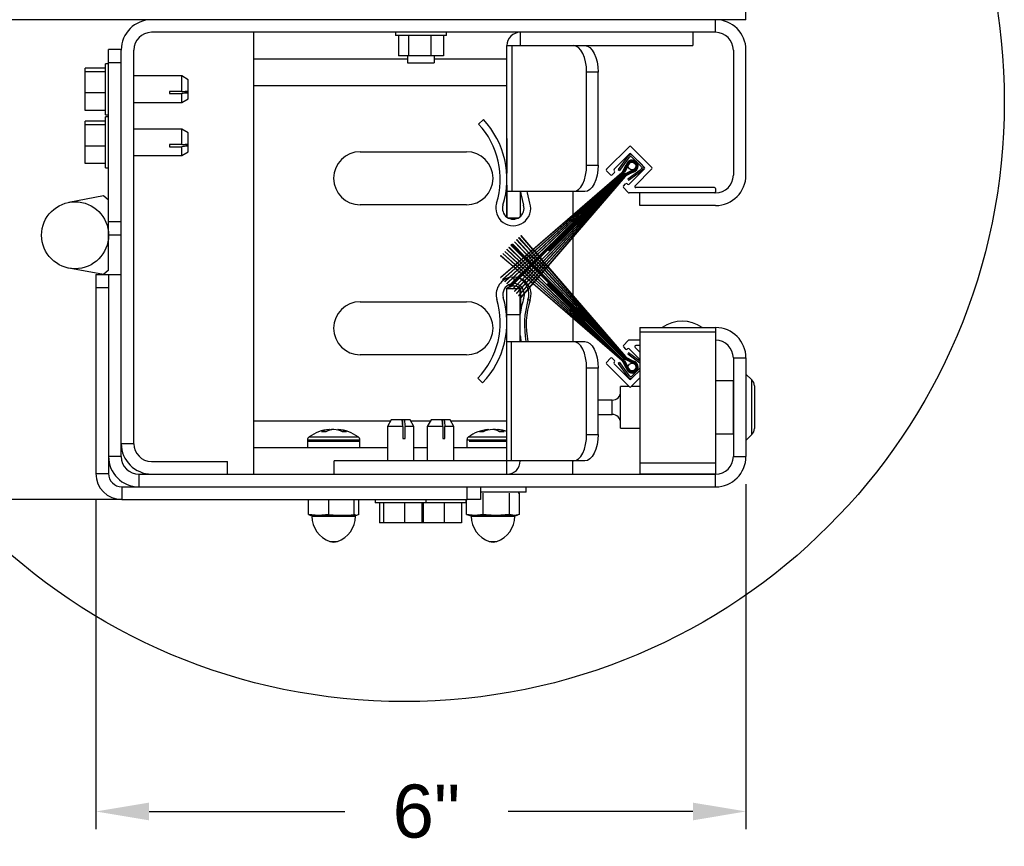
# Model space of a CAD drawing. Header units: inches. Extents: x 170 to 312, y 215 to 248.
# Tile 127 of 256: x 199.53 to 201.27, y 235.76 to 237.22. Entities that reach past the tile are written whole.
import ezdxf

# ---------------------------------------------------------------- set-up
doc = ezdxf.new("R2010")
doc.units = ezdxf.units.IN
doc.header["$LTSCALE"] = 0.25
doc.header["$MEASUREMENT"] = 0
doc.layers.add('ANNOTATIONS', color=1, linetype='Continuous')
doc.layers.add('DETAILS', color=4, linetype='Continuous')
doc.styles.add('ARIAL', font='arial.ttf', dxfattribs={"height": 0.09375})
doc.dimstyles.new('STANDARD$0', dxfattribs={"dimtxt": 0.09375, "dimasz": 0.09375, "dimexe": 0.03125, "dimexo": 0.046875, "dimgap": 0.09, "dimtad": 0, "dimtih": 1, "dimtoh": 1, "dimdec": 4, "dimzin": 0, "dimdsep": 46, "dimtxsty": 'ARIAL', "dimcen": 0.09, "dimadec": 0, "dimazin": 0, "dimtfac": 1, "dimtdec": 4, "dimtofl": 0, "dimtmove": 0, "dimatfit": 1, "dimfxl": 1, "dimtolj": 1, "dimtzin": 0, "dimarcsym": 0})

# ---------------------------------------------------------------- blocks, each defined once
blk = doc.blocks.new('*D233')
at = {"layer": 'ANNOTATIONS', "color": 0, "lineweight": -2, "transparency": 16777216}
for p, q in [((199.7203, 237.2174), (198.7514, 237.2174)), ((198.7826, 237.1237), (198.7826, 236.9894)), ((198.7826, 236.4639), (198.7826, 236.7125)), ((199.7134, 236.3701), (198.7514, 236.3701))]:
    blk.add_line(p, q, dxfattribs=at)
at = {"layer": 'ANNOTATIONS', "color": 0, "transparency": 16777216}
for points in [[(198.767, 237.1237), (198.7982, 237.1237), (198.7826, 237.2174)], [(198.767, 236.4639), (198.7982, 236.4639), (198.7826, 236.3701)]]:
    blk.add_solid(points, dxfattribs=at)
at = {"layer": 'defpoints', "color": 0, "transparency": 16777216}
for p in [(199.7672, 237.2174), (198.7826, 236.3701), (199.7603, 236.3701)]:
    blk.add_point(p, dxfattribs=at)
at = {"layer": 'ANNOTATIONS', "color": 0, "transparency": 16777216, "insert": (198.7826, 236.8509), "char_height": 0.09375, "attachment_point": 5, "style": 'ARIAL'}
blk.add_mtext('\\A1;4 7/16"', dxfattribs=at)
blk = doc.blocks.new('*D240')
at = {"layer": 'ANNOTATIONS', "color": 0, "lineweight": -2, "transparency": 16777216}
for p, q in [((200.8162, 236.3975), (200.8162, 235.788)), ((199.6689, 236.369), (199.6689, 235.788)), ((199.7627, 235.8193), (200.1082, 235.8193)), ((200.7225, 235.8193), (200.3965, 235.8193))]:
    blk.add_line(p, q, dxfattribs=at)
at = {"layer": 'ANNOTATIONS', "color": 0, "transparency": 16777216}
for points in [[(199.7627, 235.8349), (199.7627, 235.8036), (199.6689, 235.8193)], [(200.7225, 235.8349), (200.7225, 235.8036), (200.8162, 235.8193)]]:
    blk.add_solid(points, dxfattribs=at)
at = {"layer": 'defpoints', "color": 0, "transparency": 16777216}
for p in [(200.8162, 236.4444), (199.6689, 236.4159), (200.8162, 235.8193)]:
    blk.add_point(p, dxfattribs=at)
at = {"layer": 'ANNOTATIONS', "color": 0, "transparency": 16777216, "insert": (200.2523, 235.8193), "char_height": 0.09375, "attachment_point": 5, "style": 'ARIAL'}
blk.add_mtext('\\A1;6"', dxfattribs=at)

msp = doc.modelspace()

# ---------------------------------------------------------------- linework, layer by layer
at = {"layer": 'DETAILS'}
for p, q in [((200.81624, 237.21743), (200.81624, 237.70248)), ((200.81624, 237.21743), (199.41995, 237.21743)), ((200.76261, 237.19512), (200.76261, 237.21743)), ((200.76261, 237.19512), (199.76717, 237.19512)), ((199.94792, 236.41474), (199.94792, 237.19512)), ((200.19758, 237.19512), (200.19758, 237.18949)), ((200.28758, 237.18949), (200.28758, 237.19512)), ((200.4178, 237.19512), (200.4178, 237.17168)), ((200.72249, 237.19512), (200.72249, 237.17168)), ((200.28758, 237.18949), (200.19758, 237.18949)), ((200.20294, 237.18949), (200.20294, 237.15387)), ((200.2204, 237.18949), (200.2204, 237.15387)), ((200.26004, 237.18949), (200.26004, 237.15387)), ((200.28222, 237.18949), (200.28222, 237.15387)), ((199.69124, 236.77492), (199.69124, 237.16489)), ((199.71355, 237.16489), (199.69124, 237.16489)), ((199.71355, 236.44605), (199.71355, 237.1638)), ((199.73586, 236.46874), (199.73586, 237.1638)), ((200.20285, 237.1728), (200.20285, 237.15387)), ((200.28231, 237.1728), (200.28231, 237.15387)), ((200.39436, 237.17168), (200.72249, 237.17168)), ((200.39436, 236.86876), (200.39436, 237.17168)), ((200.40378, 236.91387), (200.40378, 237.17168)), ((200.79392, 237.1638), (200.79392, 236.94293)), ((200.81624, 236.94293), (200.81624, 237.1638)), ((199.94792, 237.14824), (200.21914, 237.14824)), ((200.28231, 237.15387), (200.20285, 237.15387)), ((200.21914, 237.15387), (200.21914, 237.14151)), ((200.26602, 237.15387), (200.26602, 237.14151)), ((200.26602, 237.14824), (200.39436, 237.14824)), ((199.64999, 237.05735), (199.64999, 237.1318)), ((199.68561, 237.1318), (199.64999, 237.1318)), ((199.68561, 237.12521), (199.64999, 237.12521)), ((199.69124, 237.13958), (199.68561, 237.13958)), ((199.68561, 237.04958), (199.68561, 237.13958)), ((199.71355, 237.14145), (199.69124, 237.14145)), ((200.21914, 237.14151), (200.26602, 237.14151)), ((200.53499, 236.96074), (200.53499, 237.1248)), ((200.55528, 237.1248), (200.53499, 237.1248)), ((200.55528, 236.96074), (200.55528, 237.1248)), ((199.82033, 237.11801), (199.73586, 237.11801)), ((199.83186, 237.11136), (199.82033, 237.11801)), ((199.82033, 237.09069), (199.82033, 237.11801)), ((199.83186, 237.07779), (199.83186, 237.11136)), ((199.79905, 237.09069), (199.79905, 237.08689)), ((199.82033, 237.09069), (199.79905, 237.09069)), ((199.82033, 237.09069), (199.83186, 237.09179)), ((199.82068, 237.09072), (199.83186, 237.09072)), ((199.94792, 237.10137), (200.39436, 237.10137)), ((199.68561, 237.08799), (199.64999, 237.08799)), ((199.79905, 237.08689), (199.82033, 237.08689)), ((199.82033, 237.07114), (199.82033, 237.08689)), ((199.82033, 237.07114), (199.83186, 237.07779)), ((199.68561, 237.05735), (199.64999, 237.05735)), ((199.73586, 237.07114), (199.82033, 237.07114)), ((199.64999, 236.9636), (199.64999, 237.03805)), ((199.68561, 237.03805), (199.64999, 237.03805)), ((199.68561, 237.04958), (199.69124, 237.04958)), ((199.69124, 237.04583), (199.68561, 237.04583)), ((199.68561, 236.95583), (199.68561, 237.04583)), ((200.35279, 237.04102), (200.34425, 237.033)), ((199.68561, 237.03146), (199.64999, 237.03146)), ((199.82033, 237.02426), (199.73586, 237.02426)), ((199.83186, 237.01761), (199.82033, 237.02426)), ((199.82033, 236.99694), (199.82033, 237.02426)), ((199.83186, 236.98404), (199.83186, 237.01761)), ((200.39436, 237.0078), (200.39399, 237.0078)), ((200.39399, 237.0078), (200.39399, 236.94669)), ((199.68561, 236.99424), (199.64999, 236.99424)), ((199.79905, 236.99694), (199.79905, 236.99314)), ((199.82033, 236.99694), (199.79905, 236.99694)), ((199.79905, 236.99314), (199.82033, 236.99314)), ((199.82033, 236.99694), (199.83186, 236.99804)), ((199.82033, 236.97739), (199.82033, 236.99314)), ((199.82068, 236.99697), (199.83186, 236.99697)), ((200.61048, 236.99374), (200.57004, 236.95331)), ((200.65026, 236.95662), (200.61313, 236.99374)), ((199.73586, 236.97739), (199.82033, 236.97739)), ((199.82033, 236.97739), (199.83186, 236.98404)), ((200.13542, 236.98418), (200.32292, 236.98418)), ((200.61048, 236.98049), (200.5833, 236.95331)), ((200.60788, 236.97613), (200.59059, 236.95264)), ((200.61014, 236.97446), (200.59286, 236.95098)), ((200.637, 236.95662), (200.61313, 236.98049)), ((200.63133, 236.95831), (200.61483, 236.97481)), ((200.63332, 236.9603), (200.61681, 236.9768)), ((199.68561, 236.9636), (199.64999, 236.9636)), ((199.68561, 236.95583), (199.69124, 236.95583)), ((200.53499, 236.96074), (200.55528, 236.96074)), ((200.57734, 236.94336), (200.57004, 236.95065)), ((200.5833, 236.95065), (200.58396, 236.94999)), ((200.59059, 236.95264), (200.59286, 236.95098)), ((200.59911, 236.94967), (200.60486, 236.9609)), ((200.60504, 236.96084), (200.59928, 236.94958)), ((200.59945, 236.9495), (200.60522, 236.96078)), ((200.6054, 236.96072), (200.59961, 236.94941)), ((200.59978, 236.94932), (200.60558, 236.96066)), ((200.60576, 236.9606), (200.59995, 236.94924)), ((200.60011, 236.94915), (200.60594, 236.96054)), ((200.60612, 236.96048), (200.60028, 236.94907)), ((200.60045, 236.94898), (200.6063, 236.96042)), ((200.60648, 236.96036), (200.60061, 236.9489)), ((200.60078, 236.94881), (200.60666, 236.9603)), ((200.60847, 236.95972), (200.60245, 236.94796)), ((200.6044, 236.946), (200.61617, 236.95203)), ((200.60749, 236.93635), (200.63097, 236.95363)), ((200.60915, 236.93408), (200.63264, 236.95136)), ((200.60982, 236.92679), (200.637, 236.95397)), ((200.62048, 236.92419), (200.65026, 236.95397)), ((200.38305, 236.76244), (200.59705, 236.94684)), ((200.59718, 236.9467), (200.38328, 236.76221)), ((200.38678, 236.75871), (200.59732, 236.94657)), ((200.59745, 236.94644), (200.38701, 236.75848)), ((200.39048, 236.75501), (200.59758, 236.94631)), ((200.59771, 236.94617), (200.3907, 236.75479)), ((200.39415, 236.75134), (200.59785, 236.94604)), ((200.59798, 236.94591), (200.39437, 236.75111)), ((200.39781, 236.74768), (200.59811, 236.94578)), ((200.59824, 236.94564), (200.39803, 236.74745)), ((200.39918, 236.74631), (200.59838, 236.94551)), ((200.5997, 236.94419), (200.4005, 236.74499)), ((200.4039, 236.74159), (200.60209, 236.9418)), ((200.60222, 236.94167), (200.40412, 236.74136)), ((200.40756, 236.73793), (200.60235, 236.94153)), ((200.60249, 236.9414), (200.40778, 236.73771)), ((200.41123, 236.73426), (200.60262, 236.94127)), ((200.60275, 236.94114), (200.41146, 236.73403)), ((200.41493, 236.73056), (200.60289, 236.941)), ((200.60302, 236.94087), (200.41516, 236.73033)), ((200.41866, 236.72683), (200.60315, 236.94074)), ((200.60328, 236.94061), (200.41888, 236.7266)), ((200.46772, 236.81035), (200.60063, 236.94326)), ((200.60196, 236.94193), (200.46905, 236.80902)), ((200.58396, 236.94734), (200.57999, 236.94336)), ((200.61674, 236.95021), (200.60526, 236.94433)), ((200.60534, 236.94417), (200.6168, 236.95003)), ((200.61686, 236.94985), (200.60543, 236.944)), ((200.60551, 236.94383), (200.61692, 236.94967)), ((200.61698, 236.94949), (200.6056, 236.94367)), ((200.60569, 236.9435), (200.61704, 236.94931)), ((200.6171, 236.94913), (200.60577, 236.94333)), ((200.60586, 236.94317), (200.61716, 236.94895)), ((200.61723, 236.94877), (200.60594, 236.943)), ((200.60603, 236.94283), (200.61729, 236.9486)), ((200.61735, 236.94842), (200.60611, 236.94267)), ((200.60749, 236.93635), (200.60915, 236.93408)), ((200.39399, 236.92524), (200.39399, 236.86903)), ((200.59987, 236.92347), (200.60385, 236.92745)), ((200.60853, 236.91217), (200.59987, 236.92082)), ((200.6065, 236.92745), (200.60717, 236.92679)), ((200.76074, 236.92099), (200.62181, 236.92099)), ((200.76261, 236.91912), (200.76261, 236.91349)), ((199.68223, 236.9061), (199.62142, 236.89484)), ((199.69124, 236.8986), (199.68223, 236.9061)), ((200.53185, 236.91387), (200.39436, 236.91387)), ((200.4178, 236.91387), (200.4178, 236.86972)), ((200.41817, 236.87005), (200.41817, 236.91387)), ((200.51042, 236.91387), (200.51042, 236.87219)), ((200.76261, 236.91162), (200.60986, 236.91162)), ((200.62874, 236.8893), (200.62874, 236.91162)), ((200.32292, 236.89043), (200.13542, 236.89043)), ((200.76261, 236.8893), (200.62874, 236.8893)), ((200.41356, 236.86699), (200.39737, 236.86699)), ((200.51042, 236.87187), (200.51042, 236.86904)), ((200.51042, 236.86871), (200.51042, 236.8658)), ((200.51042, 236.86547), (200.51042, 236.86248)), ((199.71355, 236.8602), (199.69124, 236.8602)), ((200.51042, 236.86214), (200.51042, 236.85905)), ((200.51042, 236.85871), (200.51042, 236.85756)), ((200.51042, 236.85491), (200.51042, 236.85305)), ((200.51042, 236.8504), (200.51042, 236.8492)), ((200.51042, 236.84885), (200.51042, 236.84544)), ((199.71355, 236.83676), (199.69124, 236.83676)), ((200.41152, 236.82902), (200.4113, 236.8288)), ((200.43292, 236.80541), (200.4113, 236.8288)), ((200.41152, 236.82902), (200.43315, 236.80561)), ((200.41522, 236.83272), (200.415, 236.83249)), ((200.43646, 236.80846), (200.415, 236.83249)), ((200.41522, 236.83272), (200.43669, 236.80866)), ((200.41895, 236.83645), (200.41872, 236.83622)), ((200.44002, 236.81153), (200.41872, 236.83622)), ((200.41895, 236.83645), (200.44025, 236.81173)), ((200.51042, 236.84509), (200.51042, 236.84154)), ((200.51042, 236.84118), (200.51042, 236.83748)), ((200.51042, 236.8371), (200.51042, 236.83323)), ((200.51042, 236.83284), (200.51042, 236.73029)), ((200.39444, 236.81194), (200.39422, 236.81171)), ((200.41603, 236.79086), (200.39422, 236.81171)), ((200.39444, 236.81194), (200.41626, 236.79106)), ((200.3981, 236.8156), (200.39788, 236.81537)), ((200.41958, 236.79391), (200.39788, 236.81537)), ((200.3981, 236.8156), (200.41981, 236.79411)), ((200.40282, 236.82032), (200.4015, 236.81899)), ((200.42334, 236.79715), (200.4015, 236.81899)), ((200.40282, 236.82032), (200.42476, 236.79838)), ((200.40419, 236.82169), (200.40397, 236.82146)), ((200.42587, 236.79934), (200.40397, 236.82146)), ((200.40419, 236.82169), (200.4261, 236.79953)), ((200.40785, 236.82534), (200.40763, 236.82512)), ((200.42939, 236.80237), (200.40763, 236.82512)), ((200.40785, 236.82534), (200.42962, 236.80257)), ((200.44044, 236.81151), (200.44284, 236.80873)), ((200.38334, 236.80084), (200.38312, 236.80061)), ((200.40523, 236.78155), (200.38312, 236.80061)), ((200.38334, 236.80084), (200.40547, 236.78176)), ((200.38707, 236.80457), (200.38685, 236.80434)), ((200.40887, 236.78469), (200.38685, 236.80434)), ((200.38707, 236.80457), (200.4091, 236.78489)), ((200.39077, 236.80826), (200.39054, 236.80804)), ((200.41247, 236.78779), (200.39054, 236.80804)), ((200.39077, 236.80826), (200.4127, 236.78799)), ((200.42641, 236.79408), (200.42355, 236.79694)), ((200.42497, 236.79817), (200.42782, 236.79533)), ((200.42889, 236.79628), (200.42608, 236.79913)), ((200.42631, 236.79932), (200.42911, 236.79648)), ((200.42802, 236.79512), (200.43084, 236.7923)), ((200.43188, 236.79326), (200.4291, 236.79608)), ((200.42932, 236.79628), (200.4321, 236.79346)), ((200.4323, 236.79933), (200.42959, 236.80216)), ((200.42982, 236.80236), (200.43252, 236.79953)), ((200.43519, 236.79631), (200.4325, 236.79912)), ((200.43273, 236.79932), (200.43541, 236.79651)), ((200.43572, 236.80238), (200.43312, 236.8052)), ((200.43335, 236.8054), (200.43595, 236.80258)), ((200.43806, 236.79331), (200.43539, 236.7961)), ((200.43561, 236.7963), (200.43828, 236.79351)), ((200.4385, 236.79937), (200.43592, 236.80217)), ((200.43614, 236.80237), (200.43872, 236.79957)), ((200.43915, 236.80544), (200.43665, 236.80825)), ((200.43688, 236.80844), (200.43938, 236.80564)), ((200.44127, 236.79638), (200.4387, 236.79916)), ((200.43892, 236.79936), (200.44149, 236.79658)), ((200.44183, 236.80245), (200.43934, 236.80523)), ((200.43957, 236.80543), (200.44205, 236.80265)), ((200.44261, 236.80853), (200.44021, 236.81131)), ((200.44403, 236.79339), (200.44146, 236.79617)), ((200.44168, 236.79637), (200.44424, 236.7936)), ((200.4445, 236.79946), (200.44202, 236.80223)), ((200.44224, 236.80244), (200.44471, 236.79967)), ((200.44518, 236.80554), (200.44279, 236.80831)), ((200.44302, 236.80851), (200.4454, 236.80575)), ((200.44716, 236.79648), (200.44469, 236.79925)), ((200.4449, 236.79946), (200.44737, 236.79669)), ((200.44775, 236.80257), (200.44537, 236.80533)), ((200.44559, 236.80553), (200.44797, 236.80277)), ((200.44819, 236.79532), (200.44735, 236.79627)), ((200.44756, 236.79648), (200.4484, 236.79553)), ((200.45031, 236.7996), (200.44793, 236.80235)), ((200.44815, 236.80256), (200.45052, 236.79981)), ((200.44965, 236.79413), (200.45262, 236.7908)), ((200.45131, 236.79844), (200.45049, 236.79938)), ((200.45071, 236.79959), (200.45152, 236.79865)), ((200.45544, 236.79365), (200.45254, 236.79702)), ((200.45274, 236.79723), (200.45565, 236.79386)), ((200.46905, 236.80902), (200.46772, 236.81035)), ((199.68223, 236.76743), (199.62142, 236.77869)), ((200.40887, 236.77842), (200.40547, 236.78135)), ((200.4057, 236.78155), (200.4091, 236.77862)), ((200.41238, 236.78155), (200.4091, 236.78448)), ((200.41246, 236.77532), (200.4091, 236.77822)), ((200.40933, 236.78468), (200.41261, 236.78176)), ((200.40933, 236.77842), (200.41269, 236.77553)), ((200.41586, 236.77845), (200.41261, 236.78135)), ((200.41586, 236.78466), (200.41269, 236.78758)), ((200.41284, 236.78155), (200.41608, 236.77866)), ((200.41292, 236.78778), (200.41608, 236.78486)), ((200.41921, 236.78156), (200.41608, 236.78445)), ((200.4193, 236.77538), (200.41608, 236.77825)), ((200.41931, 236.78773), (200.41625, 236.79065)), ((200.4163, 236.77846), (200.41952, 236.77558)), ((200.41631, 236.78465), (200.41943, 236.78176)), ((200.41648, 236.79085), (200.41953, 236.78793)), ((200.42255, 236.77848), (200.41943, 236.78135)), ((200.42255, 236.78464), (200.41952, 236.78753)), ((200.41965, 236.78156), (200.42276, 236.77868)), ((200.41975, 236.78773), (200.42277, 236.78484)), ((200.42273, 236.79079), (200.41979, 236.7937)), ((200.42002, 236.7939), (200.42296, 236.79099)), ((200.42577, 236.78156), (200.42276, 236.78443)), ((200.42586, 236.77542), (200.42276, 236.77828)), ((200.42586, 236.7877), (200.42294, 236.79058)), ((200.42298, 236.78463), (200.42598, 236.78176)), ((200.42298, 236.77848), (200.42607, 236.77563)), ((200.42317, 236.79078), (200.42608, 236.7879)), ((200.42897, 236.7785), (200.42598, 236.78135)), ((200.42897, 236.78462), (200.42607, 236.78749)), ((200.42619, 236.78156), (200.42918, 236.7787)), ((200.42629, 236.78769), (200.42919, 236.78482)), ((200.42947, 236.79103), (200.42662, 236.79387)), ((200.43207, 236.78156), (200.42918, 236.78441)), ((200.43019, 236.77733), (200.42919, 236.77829)), ((200.42939, 236.78462), (200.43228, 236.78177)), ((200.42939, 236.7785), (200.4304, 236.77753)), ((200.4325, 236.78799), (200.42967, 236.79082)), ((200.43105, 236.79209), (200.43386, 236.78929)), ((200.43486, 236.79025), (200.43209, 236.79305)), ((200.43325, 236.78039), (200.43228, 236.78135)), ((200.43231, 236.79325), (200.43508, 236.79046)), ((200.43249, 236.78156), (200.43346, 236.78059)), ((200.43552, 236.78497), (200.4327, 236.78779)), ((200.43406, 236.78908), (200.43685, 236.78629)), ((200.43783, 236.77586), (200.43459, 236.77907)), ((200.43479, 236.77927), (200.43803, 236.77607)), ((200.43783, 236.78726), (200.43507, 236.79005)), ((200.43528, 236.79025), (200.43804, 236.78746)), ((200.43668, 236.78381), (200.43573, 236.78477)), ((200.43706, 236.78608), (200.438, 236.78514)), ((200.44121, 236.77928), (200.438, 236.78249)), ((200.43897, 236.7861), (200.43803, 236.78705)), ((200.43824, 236.78726), (200.43918, 236.78631)), ((200.44092, 236.79032), (200.43826, 236.7931)), ((200.43847, 236.79331), (200.44113, 236.79052)), ((200.43933, 236.78381), (200.44253, 236.78061)), ((200.44347, 236.78156), (200.44029, 236.78477)), ((200.4405, 236.78498), (200.44367, 236.78177)), ((200.44203, 236.78916), (200.44112, 236.79011)), ((200.44133, 236.79031), (200.44224, 236.78937)), ((200.44423, 236.77626), (200.44142, 236.77907)), ((200.44274, 236.78041), (200.44553, 236.77761)), ((200.44644, 236.78456), (200.44333, 236.78781)), ((200.44353, 236.78801), (200.44664, 236.78476)), ((200.44643, 236.77856), (200.44367, 236.78135)), ((200.44388, 236.78156), (200.44663, 236.77877)), ((200.4451, 236.79223), (200.44423, 236.79318)), ((200.44444, 236.79339), (200.44531, 236.79244)), ((200.44573, 236.77741), (200.44854, 236.7746)), ((200.44942, 236.78757), (200.44637, 236.79086)), ((200.44658, 236.79106), (200.44962, 236.78778)), ((200.4493, 236.78156), (200.44664, 236.78435)), ((200.44941, 236.77555), (200.44664, 236.77836)), ((200.44684, 236.78455), (200.4495, 236.78177)), ((200.44684, 236.77857), (200.44961, 236.77576)), ((200.45241, 236.7906), (200.44944, 236.79392)), ((200.45218, 236.77855), (200.4495, 236.78135)), ((200.45219, 236.78457), (200.44961, 236.78736)), ((200.4497, 236.78156), (200.45238, 236.77876)), ((200.44982, 236.78756), (200.45239, 236.78478)), ((200.45497, 236.78156), (200.45238, 236.78436)), ((200.45508, 236.77552), (200.45238, 236.77834)), ((200.45258, 236.78457), (200.45516, 236.78177)), ((200.45258, 236.77855), (200.45527, 236.77573)), ((200.45509, 236.7876), (200.4526, 236.79038)), ((200.45281, 236.79059), (200.45529, 236.78781)), ((200.45777, 236.77853), (200.45516, 236.78135)), ((200.45777, 236.7846), (200.45528, 236.78739)), ((200.45536, 236.78156), (200.45796, 236.77874)), ((200.45548, 236.7876), (200.45797, 236.78481)), ((200.45801, 236.79066), (200.45562, 236.79344)), ((200.45583, 236.79365), (200.45822, 236.79088)), ((200.46048, 236.78156), (200.45796, 236.78438)), ((200.4606, 236.77547), (200.45797, 236.77832)), ((200.45816, 236.78459), (200.46067, 236.78178)), ((200.45816, 236.77853), (200.46079, 236.77568)), ((200.46061, 236.78766), (200.4582, 236.79045)), ((200.4584, 236.79066), (200.4608, 236.78787)), ((200.46322, 236.7785), (200.46067, 236.78135)), ((200.46322, 236.78463), (200.46079, 236.78744)), ((200.46087, 236.78156), (200.46341, 236.77872)), ((200.46099, 236.78766), (200.46341, 236.78485)), ((200.46586, 236.78156), (200.46341, 236.78441)), ((200.60295, 236.62205), (200.46341, 236.77828)), ((200.4636, 236.78463), (200.46605, 236.78178)), ((200.4636, 236.7785), (200.60308, 236.62218)), ((200.60322, 236.62231), (200.46605, 236.78134)), ((200.46624, 236.78156), (200.60335, 236.62244)), ((199.66892, 236.76743), (199.71355, 236.76743)), ((199.66892, 236.76743), (199.66892, 236.41587)), ((199.69124, 236.77492), (199.68223, 236.76743)), ((199.69124, 236.76743), (199.69124, 236.41587)), ((200.38305, 236.76244), (200.38328, 236.76221)), ((200.40656, 236.76277), (200.40647, 236.75625)), ((200.41603, 236.77225), (200.4127, 236.77512)), ((200.41292, 236.77533), (200.41625, 236.77246)), ((200.41957, 236.7692), (200.41626, 236.77205)), ((200.41648, 236.77226), (200.41978, 236.76941)), ((200.42273, 236.77232), (200.41953, 236.77518)), ((200.41974, 236.77539), (200.42294, 236.77253)), ((200.42091, 236.76804), (200.4198, 236.769)), ((200.42001, 236.76921), (200.42112, 236.76826)), ((200.42586, 236.76378), (200.42234, 236.76682)), ((200.42254, 236.76703), (200.42607, 236.76399)), ((200.42403, 236.77116), (200.42295, 236.77212)), ((200.42316, 236.77233), (200.42424, 236.77137)), ((200.42889, 236.76683), (200.42543, 236.76991)), ((200.42564, 236.77012), (200.42909, 236.76704)), ((200.42712, 236.77425), (200.42608, 236.77522)), ((200.42939, 236.76074), (200.42609, 236.76358)), ((200.42629, 236.77542), (200.42733, 236.77446)), ((200.4263, 236.76379), (200.42959, 236.76095)), ((200.43188, 236.76985), (200.4285, 236.77298)), ((200.42871, 236.77319), (200.43209, 236.77006)), ((200.4323, 236.76378), (200.42911, 236.76663)), ((200.42932, 236.76684), (200.4325, 236.76399)), ((200.43291, 236.7577), (200.42961, 236.76055)), ((200.42981, 236.76076), (200.43311, 236.75792)), ((200.43486, 236.77287), (200.43155, 236.77603)), ((200.43175, 236.77624), (200.43506, 236.77307)), ((200.43519, 236.7668), (200.4321, 236.76965)), ((200.43231, 236.76986), (200.43539, 236.76701)), ((200.43571, 236.76074), (200.43252, 236.76359)), ((200.43272, 236.7638), (200.43591, 236.76095)), ((200.43806, 236.76981), (200.43508, 236.77266)), ((200.43528, 236.77287), (200.43826, 236.77001)), ((200.4385, 236.76374), (200.4354, 236.7666)), ((200.4356, 236.76681), (200.43869, 236.76396)), ((200.43915, 236.75767), (200.43594, 236.76053)), ((200.43613, 236.76075), (200.43934, 236.75789)), ((200.44092, 236.7728), (200.43804, 236.77565)), ((200.43824, 236.77586), (200.44112, 236.77301)), ((200.44127, 236.76674), (200.43827, 236.7696)), ((200.43847, 236.76981), (200.44146, 236.76695)), ((200.44182, 236.76067), (200.43872, 236.76354)), ((200.43891, 236.76375), (200.44201, 236.76088)), ((200.44403, 236.76973), (200.44113, 236.77259)), ((200.44133, 236.7728), (200.44422, 236.76994)), ((200.44449, 236.76366), (200.44148, 236.76654)), ((200.44168, 236.76674), (200.44468, 236.76387)), ((200.44518, 236.75758), (200.44204, 236.76047)), ((200.44223, 236.76068), (200.44536, 236.75779)), ((200.44715, 236.76664), (200.44424, 236.76952)), ((200.44443, 236.76973), (200.44734, 236.76685)), ((200.44726, 236.77323), (200.44444, 236.77605)), ((200.44774, 236.76055), (200.44471, 236.76345)), ((200.4449, 236.76366), (200.44793, 236.76077)), ((200.4503, 236.76352), (200.44736, 236.76643)), ((200.45031, 236.77018), (200.44747, 236.77302)), ((200.44755, 236.76664), (200.45049, 236.76374)), ((200.59791, 236.61701), (200.44796, 236.76035)), ((200.44814, 236.76056), (200.59805, 236.61714)), ((200.44874, 236.7744), (200.45156, 236.77158)), ((200.45241, 236.77252), (200.44962, 236.77534)), ((200.44981, 236.77556), (200.4526, 236.77274)), ((200.45339, 236.7671), (200.45052, 236.76997)), ((200.59818, 236.61727), (200.45052, 236.76331)), ((200.4507, 236.76353), (200.59831, 236.61741)), ((200.45177, 236.77137), (200.45462, 236.76852)), ((200.45543, 236.76947), (200.45262, 236.77232)), ((200.45281, 236.77253), (200.45562, 236.76969)), ((200.6007, 236.61979), (200.4536, 236.76689)), ((200.45483, 236.76832), (200.60202, 236.62112)), ((200.45801, 236.77246), (200.45529, 236.77531)), ((200.45547, 236.77552), (200.4582, 236.77267)), ((200.60216, 236.62125), (200.45564, 236.76926)), ((200.45583, 236.76948), (200.60229, 236.62138)), ((200.60242, 236.62152), (200.45821, 236.77225)), ((200.4584, 236.77246), (200.60255, 236.62165)), ((200.60269, 236.62178), (200.4608, 236.77525)), ((200.46099, 236.77547), (200.60282, 236.62191)), ((199.69124, 236.74399), (199.66892, 236.74399)), ((200.38678, 236.75871), (200.38701, 236.75848)), ((200.39048, 236.75501), (200.3907, 236.75479)), ((200.39399, 236.69354), (200.39399, 236.74305)), ((200.39415, 236.75134), (200.39437, 236.75111)), ((200.39436, 236.41474), (200.39436, 236.74287)), ((200.39436, 236.74287), (200.40517, 236.74287)), ((200.39781, 236.74768), (200.39803, 236.74745)), ((200.39918, 236.74631), (200.4005, 236.74499)), ((200.40561, 236.74287), (200.41229, 236.74287)), ((200.40647, 236.7558), (200.40644, 236.75357)), ((200.41271, 236.74287), (200.4178, 236.74287)), ((200.4178, 236.74287), (200.4178, 236.74136)), ((200.41817, 236.74305), (200.41817, 236.74176)), ((200.43645, 236.75466), (200.43314, 236.75751)), ((200.43334, 236.75772), (200.43664, 236.75487)), ((200.44001, 236.75159), (200.43668, 236.75446)), ((200.43687, 236.75467), (200.4402, 236.7518)), ((200.4426, 236.75459), (200.43937, 236.75747)), ((200.43956, 236.75769), (200.44279, 236.75481)), ((200.59712, 236.61621), (200.44024, 236.75139)), ((200.44043, 236.7516), (200.59725, 236.61635)), ((200.59738, 236.61648), (200.44283, 236.75439)), ((200.44301, 236.7546), (200.59752, 236.61661)), ((200.59765, 236.61674), (200.4454, 236.75737)), ((200.44558, 236.75759), (200.59778, 236.61688)), ((200.46553, 236.75045), (200.46686, 236.75177)), ((200.59844, 236.61754), (200.46553, 236.75045)), ((200.46686, 236.75177), (200.59977, 236.61886)), ((200.4039, 236.74159), (200.40412, 236.74136)), ((200.40756, 236.73793), (200.40778, 236.73771)), ((200.41123, 236.73426), (200.41146, 236.73403)), ((200.41493, 236.73056), (200.41516, 236.73033)), ((200.4178, 236.64912), (200.4178, 236.74089)), ((200.41817, 236.7413), (200.41817, 236.73419)), ((200.41817, 236.73372), (200.41817, 236.70019)), ((200.41866, 236.72683), (200.41888, 236.7266)), ((200.51042, 236.7299), (200.51042, 236.72602)), ((200.51042, 236.72565), (200.51042, 236.72195)), ((200.13542, 236.71943), (200.32292, 236.71943)), ((200.51042, 236.72158), (200.51042, 236.71803)), ((200.51042, 236.71768), (200.51042, 236.71427)), ((200.51042, 236.71392), (200.51042, 236.71272)), ((200.51042, 236.71007), (200.51042, 236.70821)), ((200.4178, 236.69599), (200.39436, 236.69599)), ((200.51042, 236.70556), (200.51042, 236.70441)), ((200.51042, 236.70406), (200.51042, 236.70097)), ((200.51042, 236.70064), (200.51042, 236.69764)), ((200.51042, 236.69731), (200.51042, 236.6944)), ((200.51042, 236.69407), (200.51042, 236.69123)), ((200.51042, 236.69091), (200.51042, 236.64912)), ((200.62874, 236.67368), (200.62874, 236.41529)), ((200.62874, 236.67368), (200.76261, 236.67368)), ((200.76261, 236.67368), (200.76261, 236.41529)), ((200.39399, 236.60224), (200.39399, 236.6721)), ((200.41817, 236.65698), (200.41817, 236.64912)), ((200.62874, 236.6665), (200.76261, 236.6665)), ((200.39436, 236.64912), (200.53185, 236.64912)), ((200.40221, 236.43818), (200.40221, 236.64912)), ((200.60853, 236.65082), (200.59987, 236.64216)), ((200.59987, 236.63951), (200.60385, 236.63553)), ((200.62874, 236.65137), (200.60986, 236.65137)), ((200.62048, 236.63879), (200.62874, 236.63054)), ((200.62874, 236.64199), (200.62181, 236.64199)), ((200.32292, 236.62568), (200.13542, 236.62568)), ((200.60618, 236.62039), (200.61741, 236.61463)), ((200.6065, 236.63553), (200.60717, 236.63619)), ((200.60915, 236.6289), (200.60749, 236.62664)), ((200.62874, 236.611), (200.60749, 236.62664)), ((200.62874, 236.61449), (200.60915, 236.6289)), ((200.60982, 236.63619), (200.62874, 236.61728)), ((200.57734, 236.61962), (200.57004, 236.61233)), ((200.61048, 236.56924), (200.57004, 236.60968)), ((200.58396, 236.61564), (200.57999, 236.61962)), ((200.5833, 236.61233), (200.58396, 236.61299)), ((200.61048, 236.5825), (200.5833, 236.60968)), ((200.59286, 236.61201), (200.59059, 236.61034)), ((200.59059, 236.61034), (200.60788, 236.58686)), ((200.59286, 236.61201), (200.61014, 236.58852)), ((200.60493, 236.60215), (200.59918, 236.61338)), ((200.59934, 236.61347), (200.60511, 236.60221)), ((200.60529, 236.60227), (200.59951, 236.61355)), ((200.59968, 236.61364), (200.60547, 236.60233)), ((200.60565, 236.60239), (200.59985, 236.61373)), ((200.60001, 236.61381), (200.60583, 236.60245)), ((200.606, 236.60251), (200.60018, 236.6139)), ((200.60035, 236.61398), (200.60618, 236.60257)), ((200.60636, 236.60263), (200.60051, 236.61407)), ((200.60068, 236.61415), (200.60654, 236.60269)), ((200.60673, 236.60275), (200.60085, 236.61424)), ((200.60252, 236.61509), (200.60854, 236.60333)), ((200.61623, 236.61103), (200.60447, 236.61705)), ((200.60532, 236.61872), (200.61681, 236.61284)), ((200.61687, 236.61302), (200.60541, 236.61888)), ((200.6055, 236.61905), (200.61693, 236.6132)), ((200.61699, 236.61338), (200.60558, 236.61922)), ((200.60567, 236.61938), (200.61705, 236.61356)), ((200.61711, 236.61374), (200.60575, 236.61955)), ((200.60584, 236.61972), (200.61717, 236.61392)), ((200.61723, 236.6141), (200.60592, 236.61988)), ((200.60601, 236.62005), (200.61729, 236.61428)), ((200.61735, 236.61446), (200.60609, 236.62022)), ((200.79392, 236.62005), (200.81624, 236.62005)), ((200.79392, 236.62005), (200.79392, 236.44605)), ((200.81624, 236.62005), (200.81624, 236.44605)), ((200.39436, 236.60224), (200.39399, 236.60224)), ((200.53499, 236.48505), (200.53499, 236.60224)), ((200.55528, 236.60224), (200.53499, 236.60224)), ((200.55528, 236.48505), (200.55528, 236.60224)), ((200.61681, 236.58618), (200.61313, 236.5825)), ((200.61483, 236.58817), (200.62874, 236.60208)), ((200.61681, 236.58618), (200.62874, 236.5981)), ((200.82668, 236.5813), (200.81624, 236.59174)), ((200.34289, 236.58436), (200.35133, 236.57623)), ((200.60976, 236.56996), (200.59478, 236.56996)), ((200.59478, 236.49615), (200.59478, 236.56996)), ((200.62874, 236.58484), (200.61313, 236.56924)), ((200.62874, 236.56996), (200.61386, 236.56996)), ((200.79392, 236.57993), (200.76261, 236.57993)), ((200.79374, 236.57993), (200.79374, 236.48618)), ((200.82668, 236.48481), (200.82668, 236.5813)), ((200.831, 236.57086), (200.831, 236.49525)), ((200.58002, 236.5456), (200.55528, 236.5456)), ((200.58002, 236.52051), (200.58002, 236.5456)), ((200.55528, 236.52051), (200.58002, 236.52051)), ((200.18878, 236.50849), (199.94792, 236.50849)), ((200.19008, 236.51074), (200.18342, 236.49921)), ((200.18342, 236.49921), (200.18342, 236.43818)), ((200.21075, 236.49921), (200.18342, 236.49921)), ((200.22364, 236.51074), (200.19008, 236.51074)), ((200.21075, 236.49921), (200.20964, 236.51074)), ((200.21071, 236.49956), (200.21071, 236.51074)), ((200.21075, 236.49921), (200.21075, 236.47793)), ((200.2303, 236.49921), (200.21454, 236.49921)), ((200.21454, 236.47793), (200.21454, 236.49921)), ((200.2303, 236.49921), (200.22364, 236.51074)), ((200.25909, 236.50849), (200.22494, 236.50849)), ((200.2303, 236.43818), (200.2303, 236.49921)), ((200.26039, 236.51074), (200.25374, 236.49921)), ((200.25374, 236.49921), (200.25374, 236.43818)), ((200.28106, 236.49921), (200.25374, 236.49921)), ((200.29395, 236.51074), (200.26039, 236.51074)), ((200.28106, 236.49921), (200.27996, 236.51074)), ((200.28103, 236.49956), (200.28103, 236.51074)), ((200.28106, 236.49921), (200.28106, 236.47793)), ((200.30061, 236.49921), (200.28486, 236.49921)), ((200.28486, 236.47793), (200.28486, 236.49921)), ((200.30061, 236.49921), (200.29395, 236.51074)), ((200.39436, 236.50849), (200.29525, 236.50849)), ((200.30061, 236.43818), (200.30061, 236.49921)), ((200.0811, 236.49237), (200.08091, 236.49404)), ((200.08827, 236.49404), (200.08827, 236.49398)), ((200.09604, 236.49269), (200.09619, 236.49404)), ((200.36234, 236.49302), (200.36222, 236.49404)), ((200.37082, 236.49404), (200.3698, 236.4939)), ((200.37082, 236.49404), (200.37082, 236.49372)), ((200.37712, 236.49181), (200.37737, 236.49404)), ((200.53499, 236.48505), (200.55528, 236.48505)), ((200.59478, 236.49615), (200.62874, 236.49615)), ((200.76261, 236.48618), (200.79392, 236.48618)), ((200.81624, 236.47437), (200.82668, 236.48481)), ((199.73586, 236.46874), (199.71355, 236.46874)), ((200.04242, 236.47527), (200.04242, 236.46162)), ((200.04242, 236.47527), (200.13467, 236.47527)), ((200.04289, 236.47324), (200.13406, 236.47324)), ((200.04519, 236.48063), (200.1319, 236.48063)), ((200.13467, 236.46162), (200.13467, 236.47527)), ((200.21075, 236.47793), (200.21454, 236.47793)), ((200.28106, 236.47793), (200.28486, 236.47793)), ((200.32367, 236.47527), (200.32367, 236.46162)), ((200.32367, 236.47527), (200.39436, 236.47527)), ((200.32644, 236.48063), (200.39436, 236.48063)), ((200.32745, 236.47324), (200.39436, 236.47324)), ((200.18342, 236.46162), (199.94792, 236.46162)), ((200.25374, 236.46162), (200.2303, 236.46162)), ((200.39436, 236.46162), (200.30061, 236.46162)), ((199.71355, 236.44605), (199.69124, 236.44605)), ((199.76717, 236.43743), (199.90105, 236.43743)), ((199.90105, 236.41512), (199.90105, 236.43743)), ((200.53185, 236.43818), (200.08967, 236.43818)), ((200.08967, 236.41474), (200.08967, 236.43818)), ((200.51042, 236.41474), (200.51042, 236.43818)), ((200.62874, 236.43462), (200.76261, 236.43462)), ((200.79392, 236.44605), (200.81624, 236.44605)), ((199.66892, 236.41587), (199.69124, 236.41587)), ((199.74486, 236.41474), (199.74486, 236.39243)), ((199.74486, 236.41474), (200.76261, 236.41474)), ((199.76717, 236.41512), (199.90105, 236.41512)), ((199.78386, 236.41512), (199.78386, 236.41474)), ((199.83074, 236.41474), (199.83074, 236.41512)), ((200.62874, 236.41529), (200.76261, 236.41529)), ((200.76261, 236.39243), (200.76261, 236.41474)), ((199.71467, 236.39243), (199.71467, 236.37012)), ((199.71467, 236.39243), (200.76261, 236.39243)), ((200.32405, 236.37012), (200.32405, 236.39243)), ((200.34749, 236.39243), (200.34749, 236.37012)), ((200.42839, 236.38324), (200.34749, 236.38324)), ((200.35225, 236.34369), (200.35225, 236.38154)), ((200.39912, 236.34369), (200.39912, 236.38154)), ((200.41404, 236.38238), (200.41081, 236.38324)), ((200.41396, 236.38207), (200.41667, 236.38154)), ((200.41667, 236.34369), (200.41667, 236.38154)), ((200.42839, 236.38324), (200.42839, 236.39243)), ((199.71467, 236.37012), (200.32405, 236.37012)), ((200.04389, 236.34369), (200.04389, 236.37012)), ((200.07987, 236.34369), (200.07987, 236.37012)), ((200.12453, 236.34369), (200.12453, 236.37012)), ((200.13321, 236.34369), (200.13321, 236.37012)), ((200.16186, 236.37012), (200.16186, 236.36449)), ((200.32217, 236.36449), (200.16186, 236.36449)), ((200.16964, 236.36449), (200.16964, 236.32887)), ((200.17622, 236.36449), (200.17622, 236.32887)), ((200.21345, 236.36449), (200.21345, 236.32887)), ((200.24408, 236.36449), (200.24408, 236.32887)), ((200.24654, 236.36449), (200.24654, 236.32887)), ((200.25186, 236.36449), (200.25186, 236.37012)), ((200.28376, 236.36449), (200.28376, 236.32887)), ((200.3144, 236.36449), (200.3144, 236.32887)), ((200.32217, 236.36449), (200.32217, 236.37012)), ((200.32293, 236.34369), (200.32293, 236.37012)), ((200.34749, 236.37012), (200.32405, 236.37012)), ((200.06188, 236.34199), (200.04389, 236.34369)), ((200.04389, 236.34369), (200.04823, 236.34199)), ((200.07987, 236.34369), (200.06188, 236.34199)), ((200.07987, 236.34369), (200.1022, 236.34199)), ((200.12887, 236.34199), (200.12453, 236.34369)), ((200.13321, 236.34369), (200.12887, 236.34199)), ((200.33759, 236.34199), (200.32293, 236.34369)), ((200.32293, 236.34369), (200.32564, 236.34317)), ((200.32555, 236.34286), (200.32878, 236.34199)), ((200.35225, 236.34369), (200.33759, 236.34199)), ((200.39912, 236.34369), (200.37568, 236.34199)), ((200.40789, 236.34199), (200.39912, 236.34369)), ((200.41667, 236.34369), (200.40789, 236.34199)), ((200.41081, 236.34199), (200.41404, 236.34286)), ((200.12887, 236.34199), (200.04759, 236.34199)), ((200.05011, 236.34199), (200.05011, 236.3406)), ((200.05011, 236.3406), (200.12699, 236.3406)), ((200.12699, 236.3406), (200.12699, 236.34199)), ((200.3144, 236.32887), (200.16964, 236.32887)), ((200.32878, 236.34199), (200.41081, 236.34199)), ((200.33136, 236.34199), (200.33136, 236.3406)), ((200.33136, 236.3406), (200.40824, 236.3406)), ((200.40824, 236.3406), (200.40824, 236.34199)), ((200.08192, 236.29621), (200.09518, 236.29621)), ((200.36317, 236.29621), (200.37643, 236.29621))]:
    msp.add_line(p, q, dxfattribs=at)
at = {"layer": 'DETAILS', "flags": 128}
for points in [[(200.53499, 237.1248), (200.53454, 237.13395), (200.5332, 237.14274), (200.53104, 237.15085), (200.52812, 237.15795), (200.52457, 237.16378), (200.52052, 237.16811), (200.51612, 237.17078), (200.51155, 237.17168)], [(200.53185, 237.17168), (200.53642, 237.17078), (200.54081, 237.16811), (200.54487, 237.16378), (200.54842, 237.15795), (200.55133, 237.15085), (200.5535, 237.14274), (200.55483, 237.13395), (200.55528, 237.1248)], [(200.51155, 236.91387), (200.51612, 236.91477), (200.52052, 236.91744), (200.52457, 236.92177), (200.52812, 236.9276), (200.53104, 236.9347), (200.5332, 236.9428), (200.53454, 236.9516), (200.53499, 236.96074)], [(200.55528, 236.96074), (200.55483, 236.9516), (200.5535, 236.9428), (200.55133, 236.9347), (200.54842, 236.9276), (200.54487, 236.92177), (200.54081, 236.91744), (200.53642, 236.91477), (200.53185, 236.91387)], [(200.41822, 236.91387), (200.41889, 236.90963), (200.42364, 236.8899)], [(200.43483, 236.89339), (200.43044, 236.91161), (200.43007, 236.91387)], [(200.40656, 236.76303), (200.39941, 236.76228), (200.3986, 236.76209)], [(200.41442, 236.76156), (200.41274, 236.76211), (200.40656, 236.76303)], [(200.41469, 236.76183), (200.41369, 236.7621), (200.40656, 236.76303)], [(200.39399, 236.74305), (200.39671, 236.74483), (200.39943, 236.74606)], [(200.39436, 236.74287), (200.39701, 236.74457), (200.39973, 236.74576)], [(200.40129, 236.75068), (200.40198, 236.75085), (200.40407, 236.7512)], [(200.43147, 236.72275), (200.43237, 236.72274), (200.43317, 236.72273), (200.43384, 236.72272), (200.4344, 236.72272), (200.43484, 236.72271), (200.43515, 236.72271), (200.43534, 236.7227), (200.4354, 236.7227)], [(200.53499, 236.60224), (200.53454, 236.61139), (200.5332, 236.62018), (200.53104, 236.62828), (200.52812, 236.63539), (200.52457, 236.64122), (200.52052, 236.64555), (200.51612, 236.64822), (200.51155, 236.64912)], [(200.53185, 236.64912), (200.53642, 236.64822), (200.54081, 236.64555), (200.54487, 236.64122), (200.54842, 236.63539), (200.55133, 236.62828), (200.5535, 236.62018), (200.55483, 236.61139), (200.55528, 236.60224)], [(200.51155, 236.43818), (200.51612, 236.43908), (200.52052, 236.44175), (200.52457, 236.44608), (200.52812, 236.45191), (200.53104, 236.45901), (200.5332, 236.46712), (200.53454, 236.47591), (200.53499, 236.48505)], [(200.55528, 236.48505), (200.55483, 236.47591), (200.5535, 236.46712), (200.55133, 236.45901), (200.54842, 236.45191), (200.54487, 236.44608), (200.54081, 236.44175), (200.53642, 236.43908), (200.53185, 236.43818)]]:
    msp.add_lwpolyline(points, dxfattribs=at)
at = {"layer": 'DETAILS'}
for centre, radius in [((200.21342, 237.07207), 1.0587), ((200.61534, 236.95889), 0.00683), ((199.63217, 236.83676), 0.05906), ((200.6154, 236.60416), 0.00683)]:
    msp.add_circle(centre, radius, dxfattribs=at)
for centre, radius, start, end in [((199.76717, 237.1638), 0.05363, 90, 180), ((200.76261, 237.1638), 0.05363, 0, 90), ((199.76717, 237.1638), 0.03131, 90, 180), ((200.4178, 237.17168), 0.02344, 90, 180), ((200.76261, 237.1638), 0.03131, 0, 90), ((200.24083, 236.93597), 0.15353, 342.55422, 43.1756), ((200.24083, 236.93597), 0.14181, 342.55422, 43.1756), ((200.61181, 236.99242), 0.00188, 45, 135), ((200.13542, 236.9373), 0.04688, 90, 270), ((200.32292, 236.9373), 0.04687, 270, 90), ((200.61534, 236.95889), 0.01067, 280.87014, 169.12986), ((200.61534, 236.95889), 0.01048, 280.72454, 169.27546), ((200.61534, 236.95889), 0.01029, 280.57496, 169.42504), ((200.61534, 236.95889), 0.0101, 280.4212, 169.5788), ((200.61534, 236.95889), 0.00992, 280.26307, 169.73693), ((200.61534, 236.95889), 0.00973, 280.10036, 169.89964), ((200.61534, 236.95889), 0.00954, 279.93284, 170.06716), ((200.61534, 236.95889), 0.00935, 279.76027, 170.23973), ((200.61534, 236.95889), 0.00917, 279.58238, 170.41762), ((200.61534, 236.95889), 0.00898, 279.39891, 170.60109), ((200.61264, 236.97262), 0.00591, 45, 143.65121), ((200.61264, 236.97262), 0.0031, 45, 143.65121), ((200.61181, 236.97916), 0.00187, 45, 135), ((200.57137, 236.95198), 0.00188, 135, 225), ((200.58463, 236.95198), 0.00188, 135, 225), ((200.61534, 236.95889), 0.00879, 279.20956, 170.79044), ((200.61534, 236.95889), 0.00692, 276.90656, 173.09344), ((200.62914, 236.95612), 0.0031, 306.34879, 45), ((200.62914, 236.95612), 0.00591, 306.34879, 45), ((200.63567, 236.95529), 0.00188, 315, 45), ((200.64893, 236.95529), 0.00188, 315, 45), ((200.57866, 236.94469), 0.00188, 225, 315), ((200.58264, 236.94867), 0.00188, 315, 45), ((200.5891, 236.95479), 0.01125, 315, 332.89522), ((200.5891, 236.95479), 0.01144, 315, 332.89522), ((200.5891, 236.95479), 0.01163, 315, 332.89522), ((200.5891, 236.95479), 0.01181, 315, 332.89522), ((200.5891, 236.95479), 0.012, 315, 332.89522), ((200.5891, 236.95479), 0.01219, 315, 332.89522), ((200.5891, 236.95479), 0.01238, 315, 332.89522), ((200.5891, 236.95479), 0.01256, 315, 332.89522), ((200.5891, 236.95479), 0.01275, 315, 332.89522), ((200.5891, 236.95479), 0.01294, 315, 332.89522), ((200.5891, 236.95479), 0.01312, 315, 332.89522), ((200.5891, 236.95479), 0.015, 315, 332.89522), ((200.61124, 236.93265), 0.015, 117.10478, 135), ((200.61124, 236.93265), 0.01313, 117.10478, 135), ((200.61124, 236.93265), 0.01294, 117.10478, 135), ((200.61124, 236.93265), 0.01275, 117.10478, 135), ((200.61124, 236.93265), 0.01256, 117.10478, 135), ((200.61124, 236.93265), 0.01238, 117.10478, 135), ((200.61124, 236.93265), 0.01219, 117.10478, 135), ((200.61124, 236.93265), 0.012, 117.10478, 135), ((200.61124, 236.93265), 0.01181, 117.10478, 135), ((200.61124, 236.93265), 0.01163, 117.10478, 135), ((200.61124, 236.93265), 0.01144, 117.10478, 135), ((200.61124, 236.93265), 0.01125, 117.10478, 135), ((200.76261, 236.94293), 0.05362, 270, 0), ((200.76261, 236.94293), 0.03131, 270, 0), ((200.6012, 236.92215), 0.00188, 135, 225), ((200.60518, 236.92613), 0.00188, 45, 135), ((200.60849, 236.92812), 0.00187, 225, 315), ((200.62181, 236.92287), 0.00188, 135, 270), ((200.76074, 236.91912), 0.00187, 0, 90), ((200.60986, 236.91349), 0.00187, 225, 270), ((200.76074, 236.91349), 0.00187, 270, 0), ((200.40547, 236.88423), 0.03076, 162.55422, 17.33142), ((200.40547, 236.88423), 0.01904, 162.55422, 17.33142), ((200.40617, 236.73227), 0.03076, 105.48958, 196.65188), ((200.40149, 236.73282), 0.03163, 341.43702, 62.09904), ((200.40617, 236.73227), 0.03076, 341.87467, 69.98664), ((200.40617, 236.73227), 0.01904, 106.78443, 196.65188), ((200.40608, 236.72757), 0.01927, 81.60273, 102.5318), ((200.40608, 236.72757), 0.01965, 52.00687, 100.85152), ((200.40617, 236.73227), 0.01904, 341.87467, 89.26328), ((200.40608, 236.72757), 0.01927, 52.54873, 80.45515), ((200.24083, 236.68282), 0.15353, 316.03049, 16.65188), ((200.57018, 236.67859), 0.15353, 161.87467, 172.97609), ((200.13542, 236.67255), 0.04688, 90, 270), ((200.32292, 236.67255), 0.04688, 270, 90), ((200.24083, 236.68282), 0.14181, 316.03049, 16.65188), ((200.58813, 236.67834), 0.16284, 164.17059, 190.33709), ((200.57018, 236.67859), 0.14181, 161.87467, 191.99316), ((200.70374, 236.62437), 0.06056, 54.51066, 125.48934), ((200.76261, 236.62005), 0.05363, 0, 90), ((200.57018, 236.67859), 0.15353, 187.02391, 191.06569), ((200.6012, 236.64084), 0.00187, 135, 225), ((200.60986, 236.64949), 0.00187, 90, 135), ((200.62181, 236.64012), 0.00188, 90, 225), ((200.76261, 236.62005), 0.03131, 0, 90), ((200.6113, 236.6304), 0.01312, 225, 242.89522), ((200.6113, 236.6304), 0.01294, 225, 242.89522), ((200.6113, 236.6304), 0.01275, 225, 242.89522), ((200.6113, 236.6304), 0.01256, 225, 242.89522), ((200.6113, 236.6304), 0.01237, 225, 242.89522), ((200.6113, 236.6304), 0.01219, 225, 242.89522), ((200.6113, 236.6304), 0.012, 225, 242.89522), ((200.6113, 236.6304), 0.01181, 225, 242.89522), ((200.6113, 236.6304), 0.01163, 225, 242.89522), ((200.6113, 236.6304), 0.01144, 225, 242.89522), ((200.6113, 236.6304), 0.01125, 225, 242.89522), ((200.60518, 236.63686), 0.00187, 225, 315), ((200.60849, 236.63487), 0.00188, 45, 135), ((200.57137, 236.611), 0.00187, 135, 225), ((200.57866, 236.6183), 0.00188, 45, 135), ((200.58463, 236.611), 0.00187, 135, 225), ((200.58264, 236.61432), 0.00187, 315, 45), ((200.58916, 236.60826), 0.01125, 27.10478, 45), ((200.58916, 236.60826), 0.01144, 27.10478, 45), ((200.58916, 236.60826), 0.01162, 27.10478, 45), ((200.58916, 236.60826), 0.01181, 27.10478, 45), ((200.58916, 236.60826), 0.012, 27.10478, 45), ((200.58916, 236.60826), 0.01219, 27.10478, 45), ((200.58916, 236.60826), 0.01237, 27.10478, 45), ((200.58916, 236.60826), 0.01256, 27.10478, 45), ((200.58916, 236.60826), 0.01275, 27.10478, 45), ((200.58916, 236.60826), 0.01294, 27.10478, 45), ((200.58916, 236.60826), 0.01312, 27.10478, 45), ((200.58916, 236.60826), 0.015, 27.10478, 45), ((200.6113, 236.6304), 0.015, 225, 242.89522), ((200.6154, 236.60416), 0.01067, 190.87014, 79.12986), ((200.6154, 236.60416), 0.01048, 190.72454, 79.27546), ((200.6154, 236.60416), 0.01029, 190.57496, 79.42504), ((200.6154, 236.60416), 0.0101, 190.4212, 79.5788), ((200.6154, 236.60416), 0.00992, 190.26307, 79.73693), ((200.6154, 236.60416), 0.00973, 190.10036, 79.89964), ((200.6154, 236.60416), 0.00954, 189.93284, 80.06716), ((200.6154, 236.60416), 0.00935, 189.76027, 80.23973), ((200.6154, 236.60416), 0.00917, 189.58238, 80.41762), ((200.6154, 236.60416), 0.00898, 189.39891, 80.60109), ((200.6154, 236.60416), 0.00879, 189.20956, 80.79044), ((200.6154, 236.60416), 0.00692, 186.90656, 83.09344), ((200.61264, 236.59036), 0.00591, 216.34879, 315), ((200.61264, 236.59036), 0.0031, 216.34879, 315), ((200.61181, 236.58382), 0.00188, 225, 315), ((200.61181, 236.57057), 0.00187, 225, 315), ((200.81624, 236.57086), 0.01476, 0, 45), ((200.58002, 236.56037), 0.01476, 270, 0), ((200.58002, 236.50574), 0.01476, 0, 90), ((200.08855, 236.41943), 0.075, 96.07563, 125.31577), ((200.08484, 236.45835), 0.0359, 96.28095, 119.4459), ((200.07088, 236.4408), 0.04896, 85.66676, 94.33324), ((200.09326, 236.4546), 0.03968, 96.41634, 118.08042), ((200.09247, 236.45157), 0.04268, 95.64651, 105.50096), ((200.08423, 236.4495), 0.04478, 63.6298, 84.10728), ((200.09206, 236.45323), 0.04102, 62.5113, 84.22626), ((200.08855, 236.41943), 0.075, 54.68423, 83.92437), ((200.10756, 236.44748), 0.04228, 85.33672, 94.66328), ((200.3698, 236.41943), 0.075, 96.81706, 125.31577), ((200.3666, 236.44645), 0.04779, 95.26197, 115.41247), ((200.34916, 236.45624), 0.03352, 84.76165, 95.23835), ((200.37358, 236.44286), 0.0514, 95.35987, 114.55096), ((200.36456, 236.46136), 0.03295, 59.04164, 82.64762), ((200.36635, 236.44475), 0.04949, 77.26444, 84.81475), ((200.37371, 236.46501), 0.02926, 57.24132, 82.8014), ((200.3698, 236.41943), 0.075, 70.88289, 83.18294), ((200.38552, 236.43203), 0.05772, 86.00956, 93.99044), ((200.81624, 236.49525), 0.01476, 315, 0), ((199.76717, 236.46874), 0.05363, 180, 270), ((199.76717, 236.46874), 0.03131, 180, 270), ((200.04899, 236.47527), 0.00656, 125.31577, 180), ((200.12811, 236.47527), 0.00656, 0, 54.68423), ((200.33024, 236.47527), 0.00656, 125.31577, 180), ((199.74486, 236.44605), 0.05363, 180, 270), ((199.74486, 236.44605), 0.03131, 180, 270), ((200.39436, 236.43818), 0.02344, 270, 0), ((200.76261, 236.44605), 0.05363, 270, 0), ((200.76261, 236.44605), 0.03131, 270, 0), ((199.71467, 236.41587), 0.04575, 180, 270), ((199.71467, 236.41587), 0.02344, 180, 270), ((200.09699, 236.3406), 0.04688, 180, 251.25066), ((200.08011, 236.3406), 0.04688, 288.74934, 0), ((200.37824, 236.3406), 0.04688, 180, 251.25066), ((200.36136, 236.3406), 0.04688, 288.74934, 0), ((200.08855, 236.31574), 0.02063, 251.25066, 288.74934), ((200.3698, 236.31574), 0.02063, 251.25066, 288.74934)]:
    msp.add_arc(centre, radius, start, end, dxfattribs=at)
for points, knots in [([(199.83186, 237.08802), (199.8314, 237.08797), (199.82756, 237.0876), (199.82371, 237.08722), (199.82033, 237.08689)], [0, 0, 0, 0, 0.12085254, 1, 1, 1, 1]), ([(199.83186, 236.99427), (199.8314, 236.99422), (199.82756, 236.99385), (199.82371, 236.99347), (199.82033, 236.99314)], [0, 0, 0, 0, 0.12085254, 1, 1, 1, 1]), ([(200.21342, 236.51074), (200.21346, 236.51028), (200.21384, 236.50644), (200.21422, 236.5026), (200.21454, 236.49921)], [0, 0, 0, 0, 0.1208487, 1, 1, 1, 1]), ([(200.28373, 236.51074), (200.28378, 236.51028), (200.28415, 236.50644), (200.28453, 236.5026), (200.28486, 236.49921)], [0, 0, 0, 0, 0.1208487, 1, 1, 1, 1]), ([(200.1022, 236.34199), (200.10794, 236.34219), (200.11541, 236.34244), (200.12282, 236.34346), (200.12453, 236.34369)], [0, 0, 0, 0, 0.7680266, 1, 1, 1, 1]), ([(200.37568, 236.34199), (200.36966, 236.34219), (200.36182, 236.34244), (200.35405, 236.34346), (200.35225, 236.34369)], [0, 0, 0, 0, 0.7680435, 1, 1, 1, 1])]:
    msp.add_open_spline(points, degree=3, knots=knots, dxfattribs=at)

# ---------------------------------------------------------------- dimensions: what is measured, and where the dimension line sits
at = {"layer": 'ANNOTATIONS'}
dim = msp.add_linear_dim(base=(198.7826, 236.37012), p1=(199.76717, 237.21743), p2=(199.76028, 236.37012), angle=90, text='4 7/16"', dimstyle='STANDARD$0', dxfattribs=at)
dim.commit()
dim.dimension.update_dxf_attribs({"geometry": '*D233', "text_midpoint": (198.7826, 236.85095), "dimtype": 160})
dim = msp.add_linear_dim(base=(200.81621, 235.81926), p1=(199.66892, 236.41587), p2=(200.81621, 236.44436), text='6"', dimstyle='STANDARD$0', dxfattribs=at)
dim.commit()
dim.dimension.update_dxf_attribs({"geometry": '*D240', "text_midpoint": (200.25235, 235.81926), "dimtype": 160})

doc.saveas('drawing.dxf')
